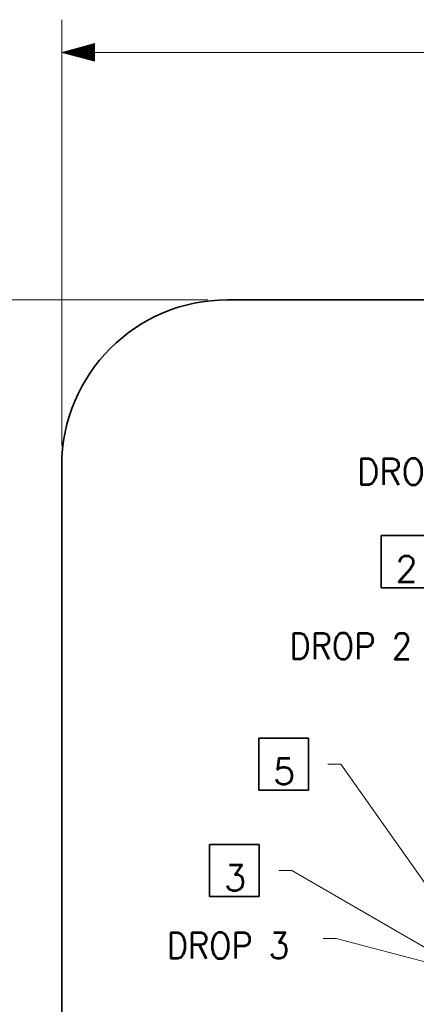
# Model space of a CAD drawing. Header units: millimetres. Extents: x 0 to 297, y 0 to 420.
# Tile 10 of 21: x 68 to 98, y 258 to 333. Entities that reach past the tile are written whole.
import ezdxf

# ---------------------------------------------------------------- set-up
doc = ezdxf.new("R2010")
doc.units = ezdxf.units.MM
doc.layers.add('1', color=7, linetype='Continuous')
doc.styles.add('pwfont', font='simplex.shx')

msp = doc.modelspace()

# ---------------------------------------------------------------- linework, layer by layer
at = {"layer": '1', "color": 113, "linetype": 'Continuous', "lineweight": 13}
for p, q in [((71.017, 300.56), (71.017, 333.219)), ((73.517, 331.389), (71.017, 330.719)), ((73.517, 331.126), (72.534, 331.126)), ((73.517, 331.177), (72.723, 331.177)), ((73.517, 331.227), (72.913, 331.227)), ((73.517, 331.278), (73.103, 331.278)), ((73.517, 331.329), (73.292, 331.329)), ((73.517, 331.38), (73.482, 331.38)), ((73.517, 331.38), (73.482, 331.38)), ((73.517, 330.05), (73.517, 331.389)), ((71.017, 330.719), (101.517, 330.719)), ((71.017, 330.719), (73.517, 330.05)), ((73.517, 330.719), (71.017, 330.719)), ((73.517, 330.719), (71.017, 330.719)), ((73.517, 330.77), (71.207, 330.77)), ((73.517, 330.669), (71.207, 330.669)), ((73.517, 330.821), (71.396, 330.821)), ((73.517, 330.618), (71.396, 330.618)), ((73.517, 330.872), (71.586, 330.872)), ((73.517, 330.567), (71.586, 330.567)), ((73.517, 330.923), (71.776, 330.923)), ((73.517, 330.516), (71.776, 330.516)), ((73.517, 330.973), (71.965, 330.973)), ((73.517, 330.465), (71.965, 330.465)), ((73.517, 331.024), (72.155, 331.024)), ((73.517, 330.415), (72.155, 330.415)), ((73.517, 331.075), (72.344, 331.075)), ((73.517, 330.364), (72.344, 330.364)), ((73.517, 330.313), (72.534, 330.313)), ((73.517, 330.262), (72.723, 330.262)), ((73.517, 330.211), (72.913, 330.211)), ((73.517, 330.161), (73.103, 330.161)), ((73.517, 330.11), (73.292, 330.11)), ((73.517, 330.059), (73.482, 330.059)), ((73.517, 330.059), (73.482, 330.059)), ((82.217, 311.76), (26.862, 311.76)), ((91.394, 276.194), (92.394, 276.194)), ((92.394, 276.194), (102.48, 261.865)), ((87.636, 268.05), (88.636, 268.05)), ((88.636, 268.05), (101.222, 260.751)), ((91.041, 262.851), (92.041, 262.851)), ((92.041, 262.851), (99.409, 260.905))]:
    msp.add_line(p, q, dxfattribs=at)
at = {"layer": '1', "color": 7, "linetype": 'Continuous', "lineweight": 35}
for p, q in [((83.717, 311.76), (138.317, 311.76)), ((83.717, 311.76), (138.317, 311.76)), ((71.017, 299.06), (71.017, 204.46)), ((71.017, 299.06), (71.017, 204.46))]:
    msp.add_line(p, q, dxfattribs=at)
at = {"layer": '1', "color": 113, "linetype": 'Continuous', "lineweight": 35}
for p, q in [((95.466, 289.708), (95.466, 293.708)), ((95.466, 293.708), (99.266, 293.708)), ((95.466, 289.708), (99.266, 289.708)), ((86.103, 274.194), (86.103, 278.194)), ((86.103, 278.194), (89.903, 278.194)), ((89.903, 274.194), (89.903, 278.194)), ((86.103, 274.194), (89.903, 274.194)), ((82.345, 266.05), (82.345, 270.05)), ((82.345, 270.05), (86.145, 270.05)), ((86.145, 266.05), (86.145, 270.05)), ((82.345, 266.05), (86.145, 266.05))]:
    msp.add_line(p, q, dxfattribs=at)
at = {"layer": '1', "color": 7, "linetype": 'Continuous', "lineweight": 35}
msp.add_arc((83.717, 299.06), 12.7, 90, 180, dxfattribs=at)
msp.add_arc((83.717, 299.06), 12.7, 90, 180, dxfattribs=at)

# ---------------------------------------------------------------- texts
at = {"layer": '1', "color": 113, "linetype": 'Continuous', "lineweight": 13, "char_height": 2, "attachment_point": 7, "line_spacing_factor": 0.903614, "style": 'pwfont'}
for s, insert in [('\\W0.9507;DROP 1', (93.621, 297.598)), ('\\W0.9844;2', (96.572, 290.152)), ('\\W0.9043;DROP 2', (88.447, 284.236)), ('\\W0.9844;5', (87.209, 274.639)), ('\\W0.9844;3', (83.451, 266.494)), ('\\W0.9043;DROP 3', (79.05, 261.296))]:
    msp.add_mtext(s, dxfattribs=dict(at, insert=insert))

doc.saveas('drawing.dxf')
